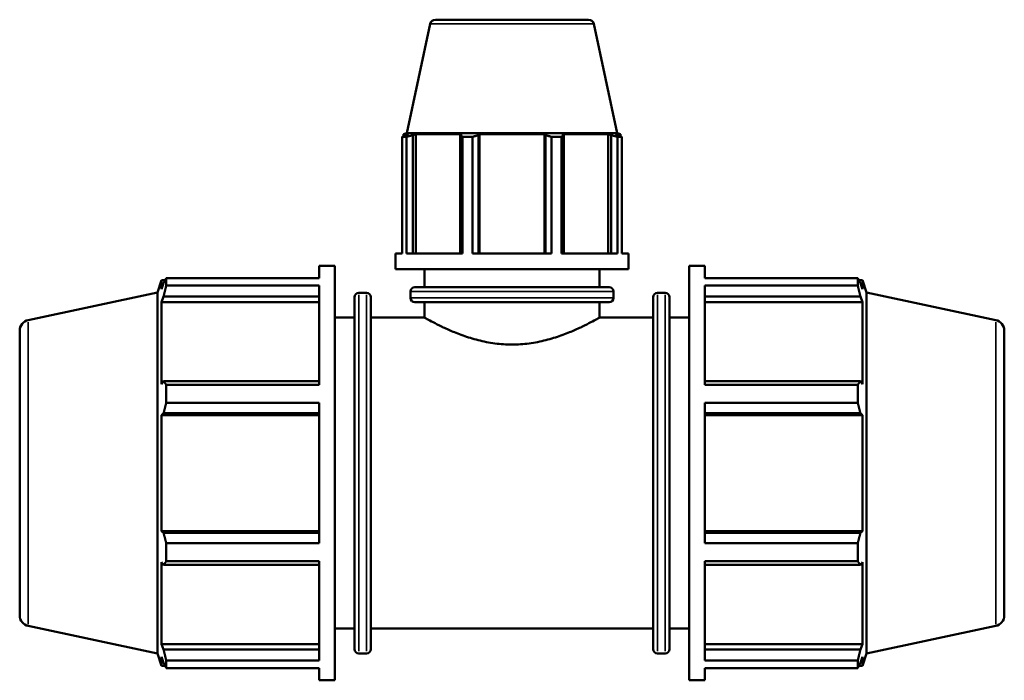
# Model space of a CAD drawing. Header units: millimetres. Extents: x 0 to 1020, y 0 to 938.
# Tile 3 of 9: x 328 to 556, y 230 to 383. Entities that reach past the tile are written whole.
import ezdxf

# ---------------------------------------------------------------- set-up
doc = ezdxf.new("R2010")
doc.units = ezdxf.units.MM
doc.layers.add('Visible (ISO)', color=7, linetype='Continuous', lineweight=50)
doc.layers.add('Visible Narrow (ISO)', color=7, linetype='Continuous', lineweight=35)

msp = doc.modelspace()

# ---------------------------------------------------------------- linework, layer by layer
at = {"layer": 'Visible (ISO)'}
for p, q in [((422.571, 381.687), (417.202, 356.427)), ((423.793, 382.677), (459.269, 382.677)), ((460.492, 381.687), (465.861, 356.427)), ((417.202, 356.427), (416.421, 356.174)), ((417.583, 356.174), (416.421, 356.174)), ((416.421, 355.713), (416.421, 356.174)), ((417.583, 356.174), (416.811, 355.911)), ((465.861, 356.427), (417.202, 356.427)), ((418.54, 355.911), (419.258, 356.174)), ((418.54, 328.527), (418.54, 355.911)), ((419.258, 328.527), (419.258, 356.174)), ((429.937, 356.174), (419.258, 356.174)), ((429.937, 356.174), (429.563, 355.911)), ((429.563, 355.911), (429.563, 328.527)), ((433.737, 355.911), (433.98, 356.174)), ((433.737, 328.527), (433.737, 355.911)), ((433.98, 328.527), (433.98, 356.174)), ((449.082, 356.174), (433.98, 356.174)), ((449.082, 328.527), (449.082, 356.174)), ((449.082, 356.174), (449.326, 355.911)), ((449.326, 355.911), (449.326, 328.527)), ((453.5, 355.911), (453.126, 356.174)), ((463.804, 356.174), (453.126, 356.174)), ((453.5, 328.527), (453.5, 355.911)), ((463.804, 328.527), (463.804, 356.174)), ((463.804, 356.174), (464.523, 355.911)), ((464.523, 355.911), (464.523, 328.527)), ((466.252, 355.911), (465.479, 356.174)), ((466.641, 356.174), (465.479, 356.174)), ((465.861, 356.427), (466.641, 356.174)), ((466.641, 355.713), (466.641, 356.174)), ((417.102, 355.56), (416.126, 355.56)), ((416.126, 328.527), (416.126, 355.56)), ((417.102, 355.56), (417.102, 328.527)), ((432.389, 355.56), (430.032, 355.56)), ((430.032, 328.527), (430.032, 355.56)), ((432.389, 355.56), (432.389, 328.527)), ((453.031, 355.56), (450.674, 355.56)), ((450.674, 328.527), (450.674, 355.56)), ((453.031, 355.56), (453.031, 328.527)), ((466.936, 355.56), (465.96, 355.56)), ((465.96, 328.527), (465.96, 355.56)), ((466.936, 355.56), (466.936, 328.527)), ((414.531, 324.927), (414.531, 328.527)), ((416.126, 328.527), (414.531, 328.527)), ((430.032, 328.527), (417.102, 328.527)), ((450.674, 328.527), (432.389, 328.527)), ((465.96, 328.527), (453.031, 328.527)), ((468.531, 328.527), (466.936, 328.527)), ((468.531, 324.927), (468.531, 328.527)), ((396.891, 322.842), (396.891, 325.677)), ((396.891, 325.677), (400.491, 325.677)), ((400.491, 229.677), (400.491, 325.677)), ((468.531, 324.927), (414.531, 324.927)), ((421.281, 320.727), (421.281, 324.927)), ((461.781, 320.727), (461.781, 324.927)), ((482.571, 229.677), (482.571, 325.677)), ((482.571, 325.677), (486.171, 325.677)), ((486.171, 322.842), (486.171, 325.677)), ((359.451, 319.462), (360.379, 322.317)), ((360.379, 322.317), (360.379, 320.251)), ((360.379, 322.317), (361.199, 322.317)), ((360.847, 321.625), (360.379, 320.251)), ((361.471, 322.842), (396.891, 322.842)), ((361.471, 321.106), (361.471, 322.842)), ((486.171, 322.842), (521.592, 322.842)), ((521.592, 321.106), (521.592, 322.842)), ((521.864, 322.317), (522.684, 322.317)), ((522.684, 320.251), (522.216, 321.625)), ((522.684, 320.251), (522.684, 322.317)), ((523.611, 319.462), (522.684, 322.317)), ((329.511, 313.098), (359.451, 319.462)), ((359.451, 235.893), (359.451, 319.462)), ((396.891, 321.106), (361.471, 321.106)), ((396.891, 298.121), (396.891, 321.106)), ((406.051, 319.437), (407.851, 319.437)), ((418.041, 318.227), (418.041, 319.727)), ((419.041, 320.727), (464.021, 320.727)), ((465.021, 318.227), (465.021, 319.727)), ((475.211, 319.437), (477.011, 319.437)), ((486.171, 298.121), (486.171, 321.106)), ((521.592, 321.106), (486.171, 321.106)), ((523.611, 235.893), (523.611, 319.462)), ((553.551, 313.098), (523.611, 319.462)), ((360.379, 317.274), (360.847, 318.551)), ((360.379, 317.274), (360.379, 298.29)), ((396.891, 317.274), (360.379, 317.274)), ((360.847, 318.551), (396.891, 318.551)), ((405.051, 236.917), (405.051, 318.437)), ((408.851, 318.437), (408.851, 236.917)), ((464.021, 317.227), (419.041, 317.227)), ((421.281, 313.677), (421.281, 317.227)), ((461.781, 313.677), (461.781, 317.227)), ((474.211, 236.917), (474.211, 318.437)), ((478.011, 318.437), (478.011, 236.917)), ((486.171, 318.551), (522.216, 318.551)), ((486.171, 317.274), (522.684, 317.274)), ((522.216, 318.551), (522.684, 317.274)), ((522.684, 298.29), (522.684, 317.274)), ((400.491, 313.677), (405.051, 313.677)), ((408.851, 313.677), (421.281, 313.677)), ((461.781, 313.677), (474.211, 313.677)), ((478.011, 313.677), (482.571, 313.677)), ((327.531, 310.653), (327.531, 244.702)), ((555.531, 310.653), (555.531, 244.702)), ((360.847, 298.955), (360.379, 298.29)), ((396.891, 298.955), (360.847, 298.955)), ((522.216, 298.955), (486.171, 298.955)), ((522.684, 298.29), (522.216, 298.955)), ((361.471, 298.121), (396.891, 298.121)), ((361.471, 293.93), (361.471, 298.121)), ((486.171, 298.121), (521.592, 298.121)), ((521.592, 293.93), (521.592, 298.121)), ((396.891, 293.93), (361.471, 293.93)), ((396.891, 261.424), (396.891, 293.93)), ((486.171, 261.424), (486.171, 293.93)), ((521.592, 293.93), (486.171, 293.93)), ((360.379, 291.101), (360.847, 291.534)), ((396.891, 291.101), (360.379, 291.101)), ((360.379, 291.101), (360.379, 264.254)), ((360.847, 291.534), (396.891, 291.534)), ((486.171, 291.534), (522.216, 291.534)), ((486.171, 291.101), (522.684, 291.101)), ((522.216, 291.534), (522.684, 291.101)), ((522.684, 264.254), (522.684, 291.101)), ((396.891, 264.254), (360.379, 264.254)), ((360.847, 263.821), (360.379, 264.254)), ((396.891, 263.821), (360.847, 263.821)), ((486.171, 264.254), (522.684, 264.254)), ((522.216, 263.821), (486.171, 263.821)), ((522.684, 264.254), (522.216, 263.821)), ((361.471, 261.424), (396.891, 261.424)), ((361.471, 257.234), (361.471, 261.424)), ((486.171, 261.424), (521.592, 261.424)), ((521.592, 257.234), (521.592, 261.424)), ((360.379, 257.065), (360.379, 238.081)), ((360.379, 257.065), (360.847, 256.4)), ((360.847, 256.4), (396.891, 256.4)), ((396.891, 257.234), (361.471, 257.234)), ((396.891, 234.249), (396.891, 257.234)), ((486.171, 234.249), (486.171, 257.234)), ((521.592, 257.234), (486.171, 257.234)), ((486.171, 256.4), (522.216, 256.4)), ((522.216, 256.4), (522.684, 257.065)), ((522.684, 238.081), (522.684, 257.065)), ((329.511, 242.256), (359.451, 235.893)), ((553.551, 242.256), (523.611, 235.893)), ((400.491, 241.677), (405.051, 241.677)), ((408.851, 241.677), (474.211, 241.677)), ((478.011, 241.677), (482.571, 241.677)), ((396.891, 238.081), (360.379, 238.081)), ((360.847, 236.804), (360.379, 238.081)), ((486.171, 238.081), (522.684, 238.081)), ((522.684, 238.081), (522.216, 236.804)), ((359.451, 235.893), (360.379, 233.037)), ((360.379, 235.103), (360.379, 233.037)), ((360.379, 235.103), (360.847, 233.73)), ((396.891, 236.804), (360.847, 236.804)), ((406.051, 235.917), (407.851, 235.917)), ((475.211, 235.917), (477.011, 235.917)), ((522.216, 236.804), (486.171, 236.804)), ((522.216, 233.73), (522.684, 235.103)), ((523.611, 235.893), (522.684, 233.037)), ((522.684, 233.037), (522.684, 235.103)), ((360.379, 233.037), (361.199, 233.037)), ((361.471, 234.249), (396.891, 234.249)), ((361.471, 232.513), (361.471, 234.249)), ((486.171, 234.249), (521.592, 234.249)), ((521.592, 232.513), (521.592, 234.249)), ((521.864, 233.037), (522.684, 233.037)), ((396.891, 232.513), (361.471, 232.513)), ((396.891, 229.677), (396.891, 232.513)), ((486.171, 229.677), (486.171, 232.513)), ((521.592, 232.513), (486.171, 232.513)), ((396.891, 229.677), (400.491, 229.677)), ((482.571, 229.677), (486.171, 229.677))]:
    msp.add_line(p, q, dxfattribs=at)
for centre, radius, start, end in [((423.793, 381.427), 1.25, 90, 168), ((459.269, 381.427), 1.25, 12, 90), ((406.051, 318.437), 1, 90, 180), ((407.851, 318.437), 1, 0, 90), ((419.041, 319.727), 1, 90, 180), ((464.021, 319.727), 1, 0, 90), ((475.211, 318.437), 1, 90, 180), ((477.011, 318.437), 1, 0, 90), ((419.041, 318.227), 1, 180, 270), ((464.021, 318.227), 1, 270, 0), ((330.031, 310.653), 2.5, 102, 180), ((553.031, 310.653), 2.5, 0, 78), ((330.031, 244.702), 2.5, 180, 258), ((553.031, 244.702), 2.5, 282, 0), ((406.051, 236.917), 1, 180, 270), ((407.851, 236.917), 1, 270, 0), ((475.211, 236.917), 1, 180, 270), ((477.011, 236.917), 1, 270, 0)]:
    msp.add_arc(centre, radius, start, end, dxfattribs=at)
for points, weights in [([(416.126, 355.56), (416.476, 355.742), (416.811, 355.911)], [1, 1.0010789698, 1.00134101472]), ([(418.54, 355.911), (417.836, 355.742), (417.102, 355.56)], [1.00134101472, 1.0010789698, 1]), ([(430.032, 355.56), (429.792, 355.742), (429.563, 355.911)], [1, 1.0010789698, 1.00134101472]), ([(433.737, 355.911), (433.077, 355.742), (432.389, 355.56)], [1.00134101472, 1.0010789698, 1]), ([(450.674, 355.56), (449.986, 355.742), (449.326, 355.911)], [1, 1.0010789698, 1.00134101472]), ([(453.5, 355.911), (453.27, 355.742), (453.031, 355.56)], [1.00134101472, 1.0010789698, 1]), ([(465.96, 355.56), (465.227, 355.742), (464.523, 355.911)], [1, 1.0010789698, 1.00134101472]), ([(466.252, 355.911), (466.587, 355.742), (466.936, 355.56)], [1.00134101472, 1.0010789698, 1]), ([(360.847, 321.625), (361.146, 322.221), (361.471, 322.842)], [1.00212123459, 1.00146890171, 1]), ([(521.592, 322.842), (521.916, 322.221), (522.216, 321.625)], [1, 1.00146890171, 1.00212123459]), ([(361.471, 321.106), (361.146, 319.802), (360.847, 318.551)], [1, 1.00146890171, 1.00212123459]), ([(522.216, 318.551), (521.916, 319.802), (521.592, 321.106)], [1.00212123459, 1.00146890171, 1]), ([(360.847, 298.955), (361.146, 298.546), (361.471, 298.121)], [1.00212123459, 1.00146890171, 1]), ([(521.592, 298.121), (521.916, 298.546), (522.216, 298.955)], [1, 1.00146890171, 1.00212123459]), ([(361.471, 293.93), (361.146, 292.708), (360.847, 291.534)], [1, 1.00146890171, 1.00212123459]), ([(522.216, 291.534), (521.916, 292.708), (521.592, 293.93)], [1.00212123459, 1.00146890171, 1]), ([(360.847, 263.821), (361.146, 262.647), (361.471, 261.424)], [1.00212123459, 1.00146890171, 1]), ([(521.592, 261.424), (521.916, 262.647), (522.216, 263.821)], [1, 1.00146890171, 1.00212123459]), ([(361.471, 257.234), (361.146, 256.808), (360.847, 256.4)], [1, 1.00146890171, 1.00212123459]), ([(522.216, 256.4), (521.916, 256.808), (521.592, 257.234)], [1.00212123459, 1.00146890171, 1]), ([(360.847, 236.804), (361.146, 235.552), (361.471, 234.249)], [1.00212123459, 1.00146890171, 1]), ([(521.592, 234.249), (521.916, 235.552), (522.216, 236.804)], [1, 1.00146890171, 1.00212123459]), ([(361.471, 232.513), (361.146, 233.134), (360.847, 233.73)], [1, 1.00146890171, 1.00212123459]), ([(522.216, 233.73), (521.916, 233.134), (521.592, 232.513)], [1.00212123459, 1.00146890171, 1])]:
    msp.add_rational_spline(points, weights, degree=2, dxfattribs=at)
for points, knots in [([(421.281, 313.677), (421.281, 313.677), (421.409, 313.605), (421.936, 313.312), (422.336, 313.092), (423.379, 312.538), (424.023, 312.203), (425.5, 311.479), (426.332, 311.089), (428.097, 310.324), (429.096, 309.919), (431.276, 309.143), (432.458, 308.771), (434.939, 308.14), (436.241, 307.88), (438.883, 307.531), (440.222, 307.442), (441.531, 307.442)], [9.4006581, 9.4006581, 9.4006581, 9.4006581, 9.7914253, 9.7914253, 10.1821925, 10.1821925, 10.5729597, 10.5729597, 10.9637269, 10.9637269, 11.3563479, 11.3563479, 11.7489689, 11.7489689, 12.1415899, 12.1415899, 12.5342108, 12.5342108, 12.5342108, 12.5342108]), ([(441.531, 307.442), (442.84, 307.442), (444.18, 307.531), (446.821, 307.88), (448.123, 308.14), (450.604, 308.771), (451.786, 309.143), (453.966, 309.919), (454.965, 310.324), (456.731, 311.089), (457.563, 311.479), (459.039, 312.203), (459.684, 312.538), (460.727, 313.092), (461.126, 313.312), (461.654, 313.605), (461.781, 313.677), (461.781, 313.677)], [0, 0, 0, 0, 0.392621, 0.392621, 0.785242, 0.785242, 1.1778629, 1.1778629, 1.5704839, 1.5704839, 1.9612511, 1.9612511, 2.3520183, 2.3520183, 2.7427855, 2.7427855, 3.1335527, 3.1335527, 3.1335527, 3.1335527])]:
    msp.add_open_spline(points, degree=3, knots=knots, dxfattribs=at)
at = {"layer": 'Visible Narrow (ISO)'}
for p, q in [((460.258, 381.687), (422.804, 381.687)), ((464.732, 319.727), (418.33, 319.727)), ((406.051, 318.923), (406.051, 236.432)), ((407.851, 236.432), (407.851, 318.923)), ((418.33, 318.227), (464.732, 318.227)), ((475.211, 318.923), (475.211, 236.432)), ((477.011, 236.432), (477.011, 318.923)), ((329.511, 242.693), (329.511, 312.662)), ((553.551, 242.693), (553.551, 312.662))]:
    msp.add_line(p, q, dxfattribs=at)

doc.saveas('drawing.dxf')
